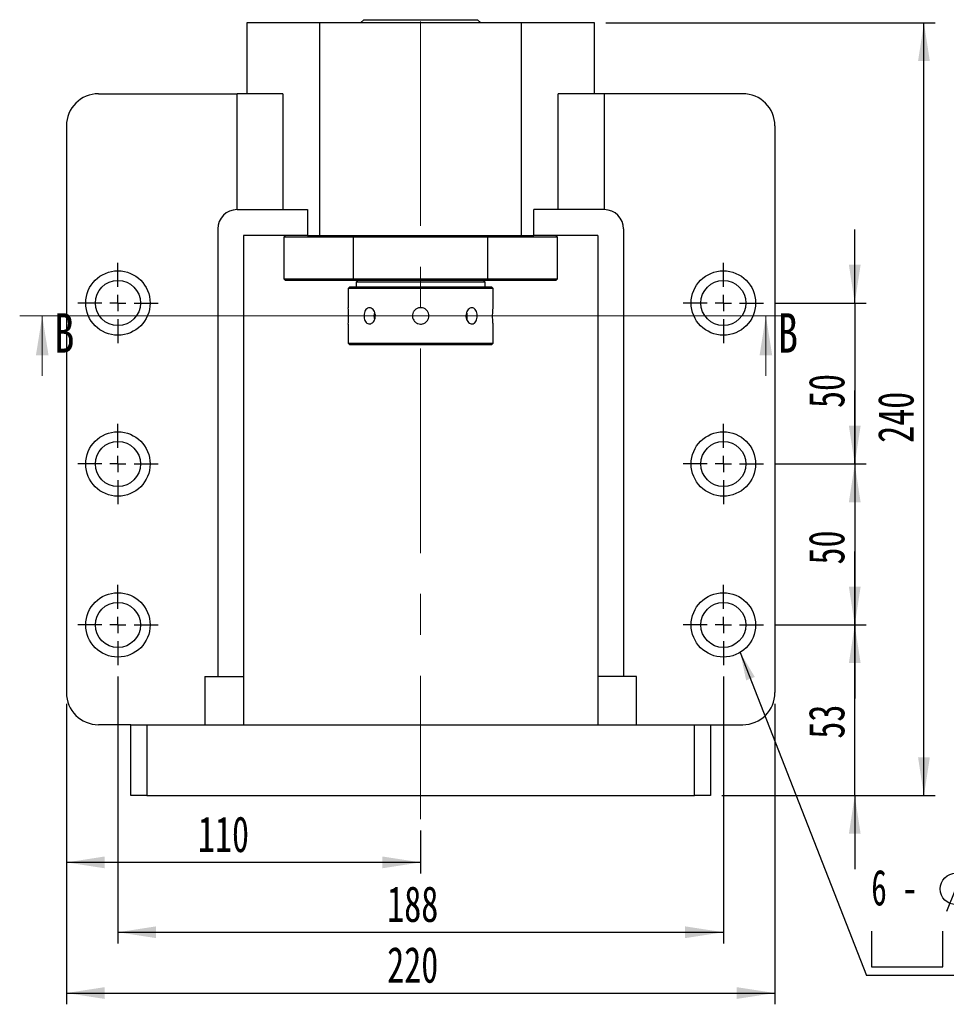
# Model space of a CAD drawing. Header units: millimetres. Extents: x 19 to 333, y 9 to 190.
# Tile 2 of 5: x 19 to 101, y 94 to 182. Entities that reach past the tile are written whole.
import ezdxf

# ---------------------------------------------------------------- set-up
doc = ezdxf.new("R2010")
doc.units = ezdxf.units.MM
doc.linetypes.add('CENTERX2', pattern=[20.32, 12.7, -2.54, 2.54, -2.54])
doc.layers.add('圖層0', color=7, linetype='Continuous')
doc.styles.add('SLDTEXTSTYLE0', font='TXT', dxfattribs={"width": 0.7})
doc.styles.add('SLDTEXTSTYLE1', font='TXT', dxfattribs={"width": 0.7, "bigfont": 'bigfont'})
doc.styles.add('SLDTEXTSTYLE2', font='TXT', dxfattribs={"width": 0.75})
doc.styles.add('SLDTEXTSTYLE3', font='TXT', dxfattribs={"width": 0.633333})
doc.dimstyles.new('SLDDIMSTYLE1', dxfattribs={"dimtxt": 0.18, "dimasz": 2.5, "dimexe": 0, "dimexo": 0.0625, "dimgap": 0, "dimtad": 0, "dimtih": 1, "dimtoh": 1, "dimdec": 0, "dimrnd": 1e-09, "dimzin": 0, "dimdsep": 46, "dimtxsty": 'Standard', "dimsah": 1, "dimcen": 0.09, "dimadec": 0, "dimazin": 0, "dimtfac": 2.5, "dimtdec": 0, "dimtofl": 0, "dimtmove": 0, "dimatfit": 3, "dimfxl": 0, "dimfrac": 2, "dimtolj": 1, "dimtzin": 0, "dimarcsym": 0})
doc.dimstyles.new('SLDDIMSTYLE2', dxfattribs={"dimtxt": 3.389974, "dimasz": 2.5, "dimexe": 0, "dimexo": 0.0625, "dimgap": 0.847493, "dimtad": 1, "dimlfac": 3.5, "dimrnd": 1e-09, "dimzin": 12, "dimdsep": 46, "dimtxsty": 'SLDTEXTSTYLE0', "dimsah": 1, "dimcen": 0.09, "dimadec": 0, "dimazin": 3, "dimtfac": 1, "dimtmove": 0, "dimatfit": 0, "dimfxl": 0, "dimfrac": 2, "dimtolj": 1, "dimtzin": 12, "dimarcsym": 0})
doc.dimstyles.new('SLDDIMSTYLE3', dxfattribs={"dimtxt": 3.389974, "dimasz": 2.5, "dimexe": 0, "dimexo": 0.0625, "dimgap": 0.847493, "dimtad": 1, "dimlfac": 3.5, "dimrnd": 1e-09, "dimzin": 12, "dimdsep": 46, "dimtxsty": 'SLDTEXTSTYLE0', "dimsah": 1, "dimcen": 0.09, "dimadec": 0, "dimazin": 3, "dimtfac": 1, "dimtofl": 0, "dimtmove": 0, "dimatfit": 3, "dimfxl": 0, "dimfrac": 2, "dimtolj": 1, "dimtzin": 12, "dimarcsym": 0})

# ---------------------------------------------------------------- blocks, each defined once
blk = doc.blocks.new('_D_1')
at = {"layer": '圖層0', "color": 7}
for p, q in [((92.738, 156.665), (92.738, 163.184)), ((85.653, 156.665), (93.738, 156.665)), ((92.738, 156.665), (92.738, 142.379)), ((85.653, 142.379), (93.738, 142.379)), ((92.738, 142.379), (92.738, 135.86))]:
    blk.add_line(p, q, dxfattribs=at)
for points in [[(92.738, 156.665), (93.26, 160.055), (92.217, 160.055)], [(92.738, 142.379), (92.217, 138.989), (93.26, 138.989)]]:
    blk.add_solid(points, dxfattribs=at)
at = {"layer": '圖層0', "color": 7, "insert": (88.645, 147.344), "char_height": 3.175, "attachment_point": 1, "rotation": 90, "style": 'SLDTEXTSTYLE0'}
blk.add_mtext('50', dxfattribs=at)
blk = doc.blocks.new('_D_2')
at = {"layer": '圖層0', "color": 7}
for p, q in [((92.738, 142.379), (92.738, 148.898)), ((85.653, 142.379), (93.738, 142.379)), ((92.738, 142.379), (92.738, 128.093)), ((85.653, 128.093), (93.738, 128.093)), ((92.738, 128.093), (92.738, 121.574))]:
    blk.add_line(p, q, dxfattribs=at)
for points in [[(92.738, 142.379), (93.26, 145.769), (92.217, 145.769)], [(92.738, 128.093), (92.217, 124.703), (93.26, 124.703)]]:
    blk.add_solid(points, dxfattribs=at)
at = {"layer": '圖層0', "color": 7, "insert": (88.645, 133.458), "char_height": 3.175, "attachment_point": 1, "rotation": 90, "style": 'SLDTEXTSTYLE0'}
blk.add_mtext('50', dxfattribs=at)
blk = doc.blocks.new('_D_3')
at = {"layer": '圖層0', "color": 7}
for p, q in [((92.738, 128.093), (92.738, 134.613)), ((85.653, 128.093), (93.738, 128.093)), ((92.738, 112.95), (92.738, 128.093)), ((80.939, 112.95), (93.738, 112.95)), ((92.738, 112.95), (92.738, 106.431))]:
    blk.add_line(p, q, dxfattribs=at)
for points in [[(92.738, 128.093), (93.26, 131.483), (92.217, 131.483)], [(92.738, 112.95), (92.217, 109.561), (93.26, 109.561)]]:
    blk.add_solid(points, dxfattribs=at)
at = {"layer": '圖層0', "color": 7, "insert": (88.645, 117.998), "char_height": 3.175, "attachment_point": 1, "rotation": 90, "style": 'SLDTEXTSTYLE0'}
blk.add_mtext('53', dxfattribs=at)
blk = doc.blocks.new('_D_4')
at = {"layer": '圖層0', "color": 7}
for p, q in [((27.367, 123.522), (27.367, 99.824)), ((81.081, 123.522), (81.081, 99.824)), ((27.367, 100.824), (81.081, 100.824))]:
    blk.add_line(p, q, dxfattribs=at)
for points in [[(27.367, 100.824), (30.757, 100.302), (30.757, 101.346)], [(81.081, 100.824), (77.691, 101.346), (77.691, 100.302)]]:
    blk.add_solid(points, dxfattribs=at)
at = {"layer": '圖層0', "color": 7, "insert": (51.256, 104.917), "char_height": 3.175, "attachment_point": 1, "style": 'SLDTEXTSTYLE0'}
blk.add_mtext('188', dxfattribs=at)
blk = doc.blocks.new('_D_5')
at = {"layer": '圖層0', "color": 7}
for p, q in [((22.796, 121.093), (22.796, 94.429)), ((85.653, 121.093), (85.653, 94.429)), ((22.796, 95.429), (85.653, 95.429))]:
    blk.add_line(p, q, dxfattribs=at)
for points in [[(22.796, 95.429), (26.186, 94.907), (26.186, 95.95)], [(85.653, 95.429), (82.263, 95.95), (82.263, 94.907)]]:
    blk.add_solid(points, dxfattribs=at)
at = {"layer": '圖層0', "color": 7, "insert": (51.256, 99.521), "char_height": 3.175, "attachment_point": 1, "style": 'SLDTEXTSTYLE0'}
blk.add_mtext('220', dxfattribs=at)
blk = doc.blocks.new('_D_6')
at = {"layer": '圖層0', "color": 7}
for p, q in [((22.796, 121.093), (22.796, 106.023)), ((54.224, 109.852), (54.224, 106.023)), ((54.224, 107.023), (22.796, 107.023))]:
    blk.add_line(p, q, dxfattribs=at)
for points in [[(22.796, 107.023), (26.186, 106.501), (26.186, 107.545)], [(54.224, 107.023), (50.834, 107.545), (50.834, 106.501)]]:
    blk.add_solid(points, dxfattribs=at)
at = {"layer": '圖層0', "color": 7, "insert": (34.465, 111.116), "char_height": 3.175, "attachment_point": 1, "style": 'SLDTEXTSTYLE0'}
blk.add_mtext('110', dxfattribs=at)
blk = doc.blocks.new('_D_7')
at = {"layer": '圖層0', "color": 7}
for p, q in [((70.653, 181.522), (99.878, 181.522)), ((98.878, 112.95), (98.878, 181.522)), ((80.939, 112.95), (99.878, 112.95))]:
    blk.add_line(p, q, dxfattribs=at)
for points in [[(98.878, 181.522), (98.356, 178.132), (99.399, 178.132)], [(98.878, 112.95), (99.399, 116.34), (98.356, 116.34)]]:
    blk.add_solid(points, dxfattribs=at)
at = {"layer": '圖層0', "color": 7, "insert": (94.785, 144.255), "char_height": 3.175, "attachment_point": 1, "rotation": 90, "style": 'SLDTEXTSTYLE0'}
blk.add_mtext('240', dxfattribs=at)
blk = doc.blocks.new('SW_SYMBOL_HOLE_DIAM')
at = {"layer": '圖層0', "color": 0}
blk.add_line((300, 0), (700, 1000), dxfattribs=at)
blk.add_circle((500, 500), 350, dxfattribs=at)
blk = doc.blocks.new('SW_SYMBOL_HOLE_SPOT')
at = {"layer": '圖層0', "color": 0}
for p, q in [((0, 875), (0, 75)), ((1600, 75), (1600, 875)), ((0, 75), (1600, 75))]:
    blk.add_line(p, q, dxfattribs=at)
blk = doc.blocks.new('SW_NOTE_1')
at = {"layer": '圖層0', "color": 0}
blk.add_line((21.858, 0), (0, 0), dxfattribs=at)
at = {"layer": '圖層0', "color": 0, "xscale": 0.003964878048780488, "yscale": 0.003964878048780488, "zscale": 0.003964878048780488}
for name, p in [('SW_SYMBOL_HOLE_DIAM', (5.935, 5.698)), ('SW_SYMBOL_HOLE_DIAM', (7.617, 0.465)), ('SW_SYMBOL_HOLE_SPOT', (0.42, 0.465))]:
    blk.add_blockref(name, p, dxfattribs=at)
at = {"layer": '圖層0', "color": 0, "char_height": 3.175, "attachment_point": 1}
for s, insert, style in [('14\\M+18AD1\\M+190FA', (9.957, 9.396), 'SLDTEXTSTYLE1'), ('6 -', (0.42, 9.396), 'SLDTEXTSTYLE3'), ('20', (11.638, 4.163), 'SLDTEXTSTYLE0')]:
    blk.add_mtext(s, dxfattribs=dict(at, insert=insert, style=style))
blk = doc.blocks.new('SW_CENTERMARKSYMBOL_1')
at = {"layer": '圖層0', "color": 0}
for p, q in [((0, 1.429), (0, 3.571)), ((-1.429, 0), (-3.571, 0)), ((0, 0), (-0.714, 0)), ((0, 0), (0, 0.714)), ((0, 0), (0, -0.714)), ((0, 0), (0.714, 0)), ((1.429, 0), (3.571, 0)), ((0, -1.429), (0, -3.571))]:
    blk.add_line(p, q, dxfattribs=at)
blk = doc.blocks.new('SW_CENTERMARKSYMBOL_2')
at = {"layer": '圖層0', "color": 0}
for p, q in [((0, 1.429), (0, 3.571)), ((-1.429, 0), (-3.571, 0)), ((0, 0), (-0.714, 0)), ((0, 0), (0, 0.714)), ((0, 0), (0, -0.714)), ((0, 0), (0.714, 0)), ((1.429, 0), (3.571, 0)), ((0, -1.429), (0, -3.571))]:
    blk.add_line(p, q, dxfattribs=at)
blk = doc.blocks.new('SW_CENTERMARKSYMBOL_3')
at = {"layer": '圖層0', "color": 0}
for p, q in [((0, 1.429), (0, 3.571)), ((-1.429, 0), (-3.571, 0)), ((0, 0), (-0.714, 0)), ((0, 0), (0, 0.714)), ((0, 0), (0, -0.714)), ((0, 0), (0.714, 0)), ((1.429, 0), (3.571, 0)), ((0, -1.429), (0, -3.571))]:
    blk.add_line(p, q, dxfattribs=at)
blk = doc.blocks.new('SW_CENTERMARKSYMBOL_4')
at = {"layer": '圖層0', "color": 0}
for p, q in [((0, 1.429), (0, 3.571)), ((-1.429, 0), (-3.571, 0)), ((0, 0), (-0.714, 0)), ((0, 0), (0, 0.714)), ((0, 0), (0, -0.714)), ((0, 0), (0.714, 0)), ((1.429, 0), (3.571, 0)), ((0, -1.429), (0, -3.571))]:
    blk.add_line(p, q, dxfattribs=at)
blk = doc.blocks.new('SW_CENTERMARKSYMBOL_5')
at = {"layer": '圖層0', "color": 0}
for p, q in [((0, 1.429), (0, 3.571)), ((-1.429, 0), (-3.571, 0)), ((0, 0), (-0.714, 0)), ((0, 0), (0, 0.714)), ((0, 0), (0, -0.714)), ((0, 0), (0.714, 0)), ((1.429, 0), (3.571, 0)), ((0, -1.429), (0, -3.571))]:
    blk.add_line(p, q, dxfattribs=at)
blk = doc.blocks.new('SW_CENTERMARKSYMBOL_6')
at = {"layer": '圖層0', "color": 0}
for p, q in [((0, 1.429), (0, 3.571)), ((-1.429, 0), (-3.571, 0)), ((0, 0), (-0.714, 0)), ((0, 0), (0, 0.714)), ((0, 0), (0, -0.714)), ((0, 0), (0.714, 0)), ((1.429, 0), (3.571, 0)), ((0, -1.429), (0, -3.571))]:
    blk.add_line(p, q, dxfattribs=at)

msp = doc.modelspace()

# ---------------------------------------------------------------- linework, layer by layer
at = {"color": 7, "linetype": 'Continuous', "lineweight": 25}
for p, q in [((49.1814, 181.8076), (48.8957, 181.5219)), ((49.1814, 181.8076), (59.2671, 181.8076)), ((59.5528, 181.5219), (59.2671, 181.8076)), ((38.7957, 181.5219), (38.7957, 175.2362)), ((45.28, 181.5219), (38.7957, 181.5219)), ((45.28, 162.6648), (45.28, 181.5219)), ((63.1685, 181.5219), (45.28, 181.5219)), ((69.6528, 181.5219), (63.1685, 181.5219)), ((63.1685, 162.6648), (63.1685, 181.5219)), ((69.6528, 175.2362), (69.6528, 181.5219)), ((25.6528, 175.2362), (37.941, 175.2362)), ((37.941, 164.9505), (37.941, 175.2362)), ((42.0118, 175.2362), (37.941, 175.2362)), ((42.0118, 175.2362), (42.0118, 164.9505)), ((66.4367, 164.9505), (66.4367, 175.2362)), ((70.5075, 175.2362), (66.4367, 175.2362)), ((70.5075, 175.2362), (70.5075, 164.9505)), ((82.7957, 175.2362), (70.5075, 175.2362)), ((22.7957, 172.3791), (22.7957, 122.0933)), ((85.6528, 172.3791), (85.6528, 122.0933)), ((37.9385, 164.9505), (44.1835, 164.9505)), ((44.1835, 164.9505), (44.1835, 162.6648)), ((64.265, 162.6648), (64.265, 164.9505)), ((70.51, 164.9505), (64.265, 164.9505)), ((36.2243, 163.2362), (36.2243, 123.5219)), ((44.1835, 162.6648), (38.51, 162.6648)), ((38.51, 162.6648), (38.51, 123.5219)), ((42.2243, 162.6648), (42.0814, 162.5219)), ((44.1835, 162.6648), (45.28, 162.6648)), ((45.28, 162.6648), (63.1685, 162.6648)), ((48.2875, 162.6648), (48.2498, 162.5219)), ((60.1987, 162.5219), (60.161, 162.6648)), ((63.1685, 162.6648), (64.265, 162.6648)), ((69.9385, 162.6648), (64.265, 162.6648)), ((66.3671, 162.5219), (66.2243, 162.6648)), ((69.9385, 162.6648), (69.9385, 123.5219)), ((72.2243, 163.2362), (72.2243, 123.5219)), ((42.0814, 162.5219), (42.0814, 158.8076)), ((48.2498, 162.5219), (42.0814, 162.5219)), ((60.1987, 162.5219), (48.2498, 162.5219)), ((48.2498, 162.5219), (48.2498, 158.8076)), ((60.1987, 158.8076), (60.1987, 162.5219)), ((66.3671, 162.5219), (60.1987, 162.5219)), ((66.3671, 158.8076), (66.3671, 162.5219)), ((42.0814, 158.8076), (42.2243, 158.6648)), ((42.0814, 158.8076), (48.2498, 158.8076)), ((48.2875, 158.6648), (42.2243, 158.6648)), ((48.2498, 158.8076), (60.1987, 158.8076)), ((48.2498, 158.8076), (48.2875, 158.6648)), ((60.161, 158.6648), (48.2875, 158.6648)), ((48.6528, 158.6648), (48.51, 158.5219)), ((48.51, 158.5219), (48.51, 158.0933)), ((59.9385, 158.5219), (48.51, 158.5219)), ((59.9385, 158.5219), (59.7957, 158.6648)), ((59.9385, 158.0933), (59.9385, 158.5219)), ((60.161, 158.6648), (60.1987, 158.8076)), ((66.2243, 158.6648), (60.161, 158.6648)), ((60.1987, 158.8076), (66.3671, 158.8076)), ((66.2243, 158.6648), (66.3671, 158.8076)), ((47.9385, 158.0933), (47.7957, 157.9505)), ((47.7957, 157.9505), (47.7957, 156.2414)), ((60.6528, 157.9505), (47.7957, 157.9505)), ((47.9385, 158.0933), (60.51, 158.0933)), ((60.6528, 157.9505), (60.51, 158.0933)), ((60.6528, 156.2414), (60.6528, 157.9505)), ((47.7957, 154.7933), (47.7957, 153.0933)), ((60.6528, 153.0933), (60.6528, 154.7933)), ((47.7957, 153.0933), (47.9385, 152.9505)), ((47.7957, 153.0933), (60.6528, 153.0933)), ((60.51, 152.9505), (47.9385, 152.9505)), ((60.51, 152.9505), (60.6528, 153.0933)), ((35.0814, 123.5219), (35.0814, 119.2362)), ((35.0814, 123.5219), (38.51, 123.5219)), ((38.51, 123.5219), (38.51, 119.2362)), ((73.3671, 123.5219), (69.9385, 123.5219)), ((69.9385, 123.5219), (69.9385, 119.2362)), ((73.3671, 119.2362), (73.3671, 123.5219)), ((28.51, 119.2362), (25.6528, 119.2362)), ((28.51, 112.9505), (28.51, 119.2362)), ((28.51, 119.2362), (29.9385, 119.2362)), ((29.9385, 119.2362), (29.9385, 112.9505)), ((29.9385, 119.2362), (78.51, 119.2362)), ((78.51, 112.9505), (78.51, 119.2362)), ((78.51, 119.2362), (79.9385, 119.2362)), ((79.9385, 119.2362), (79.9385, 112.9505)), ((79.9385, 119.2362), (82.7957, 119.2362)), ((29.9385, 112.9505), (28.51, 112.9505)), ((29.9385, 112.9505), (78.51, 112.9505)), ((79.9385, 112.9505), (78.51, 112.9505))]:
    msp.add_line(p, q, dxfattribs=at)
at = {"color": 7, "linetype": 'Continuous', "lineweight": 18}
for p, q in [((86.8538, 155.5225), (18.6526, 155.5225)), ((20.6526, 150.2025), (20.6526, 155.5225)), ((84.8538, 150.2025), (84.8538, 155.5225))]:
    msp.add_line(p, q, dxfattribs=at)
at = {"color": 7, "linetype": 'Continuous', "lineweight": 25, "flags": 128}
for points in [[(58.3659, 155.5219), (58.3412, 155.7426), (58.3093, 155.8505)], [(58.3086, 155.1915), (58.3412, 155.3012), (58.3659, 155.5219)]]:
    msp.add_lwpolyline(points, dxfattribs=at)
at = {"color": 7, "linetype": 'Continuous', "lineweight": 25}
for centre, radius in [((27.3671, 156.6648), 2.8571), ((81.0814, 156.6648), 2.8571), ((27.3671, 156.6648), 2), ((81.0814, 156.6648), 2), ((27.3671, 142.379), 2.8571), ((81.0814, 142.379), 2.8571), ((27.3671, 142.379), 2), ((81.0814, 142.379), 2), ((27.3671, 128.0933), 2.8571), ((81.0814, 128.0933), 2.8571), ((27.3671, 128.0933), 2), ((81.0814, 128.0933), 2)]:
    msp.add_circle(centre, radius, dxfattribs=at)
for centre, radius, start, end in [((25.6528, 172.379), 2.8571, 90, 180), ((82.7957, 172.379), 2.8571, 0, 90), ((37.9385, 163.2362), 1.7143, 90, 180), ((70.51, 163.2362), 1.7143, 0, 90), ((41.3893, 155.5219), 6.4477, 353.512136, 6.406835), ((51.0564, 155.522), 0.9743, 160.49048, 199.771959), ((25.6528, 122.0933), 2.8571, 180, 270), ((82.7957, 122.0933), 2.8571, 270, 0)]:
    msp.add_arc(centre, radius, start, end, dxfattribs=at)
for points, knots in [([(50.2118, 155.5219), (50.2056, 155.4419), (50.1932, 155.2818), (50.0979, 155.0686), (49.9604, 154.9058), (49.7934, 154.8122), (49.62, 154.7986), (49.4599, 154.8661), (49.3289, 155.0068), (49.2384, 155.2057), (49.1959, 155.4406), (49.2046, 155.6841), (49.2633, 155.9089), (49.368, 156.0907), (49.5107, 156.209), (49.6777, 156.2498), (49.8508, 156.2088), (50.0101, 156.0912), (50.1343, 155.9096), (50.202, 155.7087), (50.209, 155.5752), (50.2118, 155.5219)], [0, 0, 0, 0, 0.0534626, 0.1069177, 0.16058, 0.2143797, 0.2679547, 0.3212954, 0.3747535, 0.4284993, 0.4822582, 0.535729, 0.5890635, 0.6426225, 0.6964187, 0.7500953, 0.8034841, 0.8568633, 0.910525, 0.9643251, 1, 1, 1, 1]), ([(54.2243, 154.7933), (54.1426, 154.8013), (53.9794, 154.8173), (53.7619, 154.942), (53.5959, 155.1261), (53.5003, 155.3567), (53.4865, 155.6052), (53.5553, 155.8438), (53.6987, 156.0464), (53.9016, 156.1907), (54.1411, 156.2598), (54.3895, 156.2457), (54.6188, 156.1508), (54.8042, 155.9855), (54.925, 155.7676), (54.9667, 155.5218), (54.925, 155.277), (54.8052, 155.0594), (54.6201, 154.8945), (54.4151, 154.806), (54.2787, 154.797), (54.2243, 154.7933)], [0, 0, 0, 0, 0.0534548, 0.1069011, 0.1605615, 0.2143662, 0.2679368, 0.32126, 0.3747079, 0.4284574, 0.4822173, 0.535681, 0.5890045, 0.6425571, 0.6963578, 0.7500354, 0.8034097, 0.8567734, 0.9104348, 0.9642393, 1, 1, 1, 1]), ([(59.2469, 155.5219), (59.242, 155.4419), (59.2321, 155.2818), (59.1545, 155.0686), (59.0368, 154.9058), (58.884, 154.8122), (58.7128, 154.7986), (58.5421, 154.8661), (58.3922, 155.0068), (58.2827, 155.2057), (58.2295, 155.4406), (58.2405, 155.6841), (58.3134, 155.9089), (58.438, 156.0907), (58.5976, 156.209), (58.7713, 156.2498), (58.9378, 156.2088), (59.0801, 156.0912), (59.1845, 155.9096), (59.2391, 155.7087), (59.2446, 155.5752), (59.2469, 155.5219)], [0, 0, 0, 0, 0.0534626, 0.1069177, 0.16058, 0.2143797, 0.2679547, 0.3212954, 0.3747535, 0.4284993, 0.4822582, 0.535729, 0.5890635, 0.6426225, 0.6964187, 0.7500953, 0.8034841, 0.8568633, 0.910525, 0.9643251, 1, 1, 1, 1]), ([(60.6528, 154.7933), (60.6519, 154.8013), (60.65, 154.8173), (60.637, 154.942), (60.6225, 155.1261), (60.612, 155.3567), (60.6104, 155.6053), (60.6182, 155.8435), (60.6322, 156.0473), (60.6456, 156.1871), (60.6532, 156.2541), (60.6521, 156.2439), (60.6518, 156.2414)], [0, 0, 0, 0, 0.1069038, 0.2137908, 0.3211058, 0.4287095, 0.535845, 0.6424857, 0.7493757, 0.856869, 0.9643831, 1, 1, 1, 1])]:
    msp.add_open_spline(points, degree=3, knots=knots, dxfattribs=at)
at = {"color": 7, "linetype": 'Continuous', "lineweight": 18}
for points in [[(20.6526, 155.5225), (20.0926, 152.0225), (21.2126, 152.0225)], [(84.8538, 155.5225), (84.2938, 152.0225), (85.4138, 152.0225)]]:
    msp.add_solid(points, dxfattribs=at)
at = {"layer": '圖層0', "color": 7, "linetype": 'CENTERX2', "lineweight": 18, "ltscale": 1.428571}
msp.add_line((54.2243, 181.6457), (54.2243, 110.852), dxfattribs=at)

# ---------------------------------------------------------------- block references
at = {"layer": '圖層0', "color": 7}
for name, p in [('SW_CENTERMARKSYMBOL_2', (27.3671, 156.6648)), ('SW_CENTERMARKSYMBOL_1', (81.0814, 156.6648)), ('SW_CENTERMARKSYMBOL_3', (27.3671, 142.379)), ('SW_CENTERMARKSYMBOL_4', (81.0814, 142.379)), ('SW_CENTERMARKSYMBOL_6', (27.3671, 128.0933)), ('SW_CENTERMARKSYMBOL_5', (81.0814, 128.0933)), ('SW_NOTE_1', (93.7909, 96.9853))]:
    msp.add_blockref(name, p, dxfattribs=at)

# ---------------------------------------------------------------- texts
at = {"color": 7, "linetype": 'Continuous', "char_height": 3.5, "attachment_point": 1, "style": 'SLDTEXTSTYLE2'}
for insert in [(21.7236, 155.7608), (85.9248, 155.7608)]:
    msp.add_mtext('B', dxfattribs=dict(at, insert=insert))

# ---------------------------------------------------------------- dimensions: what is measured, and where the dimension line sits
at = {"layer": '圖層0', "color": 7}
for base, p1, p2, angle, dimstyle, picture, middle in [((98.8779, 181.5219), (79.9385, 112.9505), (69.6528, 181.5219), 90, 'SLDDIMSTYLE3', '_D_7', (98.8779, 147.2362)), ((92.738, 142.379), (84.6528, 156.6648), (84.6528, 142.379), 90, 'SLDDIMSTYLE2', '_D_1', (92.738, 149.3315)), ((92.738, 128.0933), (84.6528, 142.379), (84.6528, 128.0933), 90, 'SLDDIMSTYLE2', '_D_2', (92.738, 135.445)), ((92.738, 128.0933), (79.9385, 112.9505), (84.6528, 128.0933), 90, 'SLDDIMSTYLE2', '_D_3', (92.738, 119.985)), ((81.0814, 100.824), (27.3671, 124.5219), (81.0814, 124.5219), 0, 'SLDDIMSTYLE3', '_D_4', (54.2366, 100.824))]:
    dim = msp.add_linear_dim(base=base, p1=p1, p2=p2, angle=angle, dimstyle=dimstyle, dxfattribs=at)
    dim.commit()
    dim.dimension.update_dxf_attribs({"geometry": picture, "text_midpoint": middle, "dimtype": 160})
for base, p1, p2, picture, middle in [((85.6528, 95.4287), (22.7957, 122.0933), (85.6528, 122.0933), '_D_5', (54.2366, 95.4287)), ((22.7957, 107.023), (54.2243, 110.852), (22.7957, 122.0933), '_D_6', (37.4465, 107.023))]:
    dim = msp.add_linear_dim(base=base, p1=p1, p2=p2, dimstyle='SLDDIMSTYLE3', dxfattribs=at)
    dim.commit()
    dim.dimension.update_dxf_attribs({"geometry": picture, "text_midpoint": middle, "dimtype": 160})

# ---------------------------------------------------------------- leaders
msp.add_leader([(82.5768, 125.6588), (93.7909, 96.9853)], dimstyle='SLDDIMSTYLE1', dxfattribs=at)

doc.saveas('drawing.dxf')
